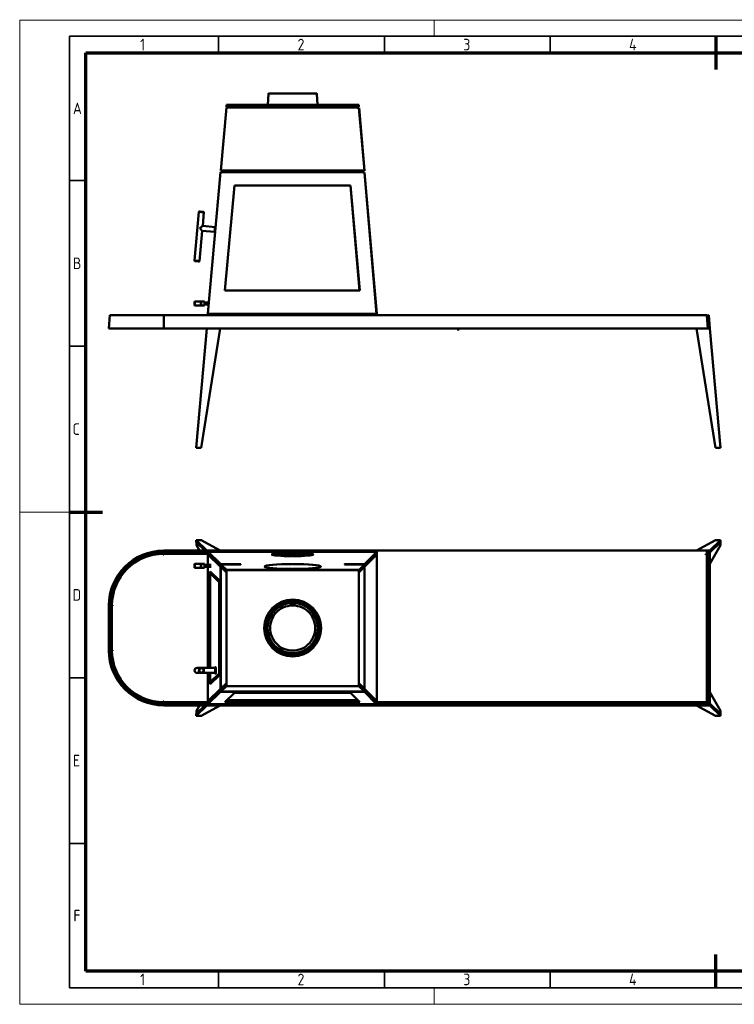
# Model space of a CAD drawing. Header units: millimetres. Extents: x 0 to 420, y 0 to 297.
# Tile 1 of 2: x 0 to 216, y 0 to 297. Entities that reach past the tile are written whole.
import ezdxf

# ---------------------------------------------------------------- set-up
doc = ezdxf.new("R2010")
doc.units = ezdxf.units.MM
for name, color, linetype in [('01-GUßSTUTZEN', 7, 'Continuous'), ('BOGENLEISTE', 7, 'Continuous'), ('BRENNRAUMAUSKLEI', 7, 'Continuous'), ('Default', 7, 'Continuous'), ('DIN-Vorlage', 7, 'Continuous'), ('FUß_1', 7, 'Continuous'), ('FUß_2', 7, 'Continuous'), ('FUß_7', 7, 'Continuous'), ('PLATTE_LANG', 7, 'Continuous'), ('SEITENLEISTE_LAN', 7, 'Continuous'), ('SHAKE_STH_KP_030', 7, 'Continuous'), ('SHAKE_STH_LS_010', 7, 'Continuous'), ('SHAKE_STH_TR_010', 7, 'Continuous'), ('SHAKE_STH_TR_020', 7, 'Continuous'), ('SHAKE_STH_VK_010', 7, 'Continuous'), ('SHAKE_STH_VK_011', 7, 'Continuous'), ('STABILISIERUNGSL', 7, 'Continuous'), ('STIRNLEISTE_1', 7, 'Continuous'), ('STIRNLEISTE_2', 7, 'Continuous')]:
    doc.layers.add(name, color=color, linetype=linetype)
doc.styles.add('SEACAD_Solid_Edge_ISO', font='seiso.ttf', dxfattribs={"width": 0.9})

# ---------------------------------------------------------------- blocks, each defined once
blk = doc.blocks.new('SE')
at = {"layer": '01-GUßSTUTZEN', "color": 7, "linetype": 'Continuous', "lineweight": 50}
for p, q in [((75.02, 274.63), (74.88, 271.28)), ((89.58, 274.73), (75.12, 274.73)), ((89.83, 271.28), (89.68, 274.63)), ((74.85, 270.68), (74.84, 270.45)), ((89.87, 270.42), (89.85, 270.68))]:
    blk.add_line(p, q, dxfattribs=at)
for centre, start, end in [((75.12, 274.63), 90, 177.4984), ((89.58, 274.63), 2.5016, 90)]:
    blk.add_arc(centre, 0.1, start, end, dxfattribs=at)
at = {"layer": 'BOGENLEISTE', "color": 7, "linetype": 'Continuous', "lineweight": 50}
for p, q in [((27.23, 207.86), (26.88, 203.88)), ((43.45, 207.86), (27.23, 207.86)), ((43.45, 203.88), (43.45, 207.86)), ((43.45, 203.88), (26.88, 203.88)), ((26.88, 203.88), (27.48, 203.83)), ((43.45, 203.83), (27.48, 203.83)), ((43.45, 203.83), (43.45, 203.88))]:
    blk.add_line(p, q, dxfattribs=at)
at = {"layer": 'BRENNRAUMAUSKLEI', "color": 7, "linetype": 'Continuous', "lineweight": 50}
blk.add_line((102.02, 250.94), (101.98, 251.42), dxfattribs=at)
at = {"layer": 'FUß_1', "color": 7, "linetype": 'Continuous', "lineweight": 50}
for p, q in [((53.28, 167.87), (56.43, 203.88)), ((60.43, 203.88), (54.78, 167.87)), ((54.78, 167.81), (60.43, 203.83)), ((56.43, 203.88), (60.43, 203.88)), ((60.43, 203.83), (60.43, 203.88)), ((209.86, 167.87), (204.21, 203.88)), ((204.21, 203.88), (204.21, 203.83)), ((204.21, 203.88), (208.21, 203.88)), ((204.21, 203.83), (209.86, 167.81)), ((208.21, 203.88), (211.36, 167.87)), ((54.78, 167.87), (53.28, 167.87)), ((53.28, 167.81), (53.28, 167.87)), ((53.28, 167.81), (54.78, 167.81)), ((54.78, 167.81), (54.78, 167.87)), ((209.86, 167.87), (209.86, 167.81)), ((211.36, 167.87), (209.86, 167.87)), ((209.86, 167.81), (211.36, 167.81)), ((211.36, 167.87), (211.36, 167.81))]:
    blk.add_line(p, q, dxfattribs=at)
at = {"layer": 'FUß_2', "color": 7, "linetype": 'Continuous', "lineweight": 50}
for p, q in [((210.76, 167.81), (210.77, 167.76)), ((211.37, 167.81), (210.77, 167.76)), ((211.36, 167.87), (211.37, 167.81))]:
    blk.add_line(p, q, dxfattribs=at)
at = {"layer": 'FUß_7', "color": 7, "linetype": 'Continuous', "lineweight": 50}
for q in [(53.83, 167.81), (53.88, 167.81), (53.88, 167.81), (53.88, 167.81)]:
    blk.add_line((53.88, 167.81), q, dxfattribs=at)
at = {"layer": 'SEITENLEISTE_LAN', "color": 7, "linetype": 'Continuous', "lineweight": 50}
for p, q in [((43.45, 207.86), (207.26, 207.86)), ((43.45, 203.88), (43.45, 207.86)), ((207.26, 207.86), (207.61, 203.88)), ((207.26, 207.86), (207.26, 207.84)), ((207.26, 207.86), (207.26, 207.86)), ((207.27, 207.81), (207.26, 207.86)), ((43.45, 203.88), (207.61, 203.88)), ((43.45, 203.83), (43.45, 203.88)), ((43.45, 203.83), (56.43, 203.83)), ((60.43, 203.83), (204.21, 203.83))]:
    blk.add_line(p, q, dxfattribs=at)
at = {"layer": 'SHAKE_STH_KP_030', "color": 7, "linetype": 'Continuous', "lineweight": 50}
for p, q in [((61.26, 251.49), (61.22, 251.01)), ((61.22, 251.01), (61.26, 251.49)), ((61.62, 251.01), (61.66, 251.49)), ((103, 251.42), (103.04, 250.94)), ((103.04, 250.94), (103, 251.42)), ((103.44, 250.94), (103.4, 251.42))]:
    blk.add_line(p, q, dxfattribs=at)
at = {"layer": 'SHAKE_STH_LS_010', "color": 7, "linetype": 'Continuous', "lineweight": 50}
for p, q in [((52.8, 211.96), (52.75, 211.91)), ((52.75, 211.91), (52.75, 210.81)), ((52.8, 210.76), (52.8, 211.96)), ((54.65, 211.96), (52.8, 211.96)), ((54.65, 210.76), (54.65, 211.96)), ((54.75, 211.86), (54.65, 211.86)), ((54.75, 211.96), (54.75, 210.76)), ((55.7, 211.96), (54.75, 211.96)), ((55.7, 211.96), (55.7, 210.76)), ((55.75, 211.91), (55.7, 211.96)), ((55.75, 210.81), (55.75, 211.91)), ((57.08, 211.66), (55.75, 211.66)), ((55.75, 211.06), (57.03, 211.06)), ((52.75, 210.81), (52.8, 210.76)), ((52.8, 210.76), (54.65, 210.76)), ((54.65, 210.86), (54.75, 210.86)), ((54.75, 210.76), (55.7, 210.76)), ((55.7, 210.76), (55.75, 210.81))]:
    blk.add_line(p, q, dxfattribs=at)
at = {"layer": 'SHAKE_STH_TR_020', "color": 7, "linetype": 'Continuous', "lineweight": 50}
for p, q in [((54.07, 239.06), (52.75, 224.32)), ((54.18, 239.15), (54.07, 239.06)), ((55.2, 234.79), (55.57, 238.92)), ((55.57, 238.92), (55.48, 239.03)), ((58.93, 234.46), (55.2, 234.79)), ((59.1, 234.69), (58.94, 234.55)), ((59.14, 234.69), (59.1, 234.69)), ((54.25, 224.18), (55.06, 233.3)), ((55.06, 233.3), (58.8, 232.96)), ((58.79, 232.86), (58.93, 232.7)), ((58.93, 232.7), (58.97, 232.7)), ((52.75, 224.32), (52.84, 224.21)), ((54.14, 224.09), (54.25, 224.18))]:
    blk.add_line(p, q, dxfattribs=at)
for centre, major_axis, ratio, start_param, end_param in [((54.82, 238.99), (0.747, -0.067), 0.000128, 0, 3.141593), ((54.83, 239.09), (-0.647, 0.058), 0.000128, 3.14172, 6.283058), ((54.38, 234.11), (-0.814, -0.68), 0.000055, 3.141648, 4.712316), ((59.01, 233.69), (0.089, 0.996), 0.000018, 3.141568, 6.283185), ((54.38, 234.11), (-0.68, 0.814), 0.000073, 3.141519, 4.712444), ((58.87, 233.71), (-0.076, -0.847), 0.000018, 0, 3.63155), ((58.87, 233.71), (-0.076, -0.847), 0.000018, 5.793228, 6.283185), ((58.87, 233.71), (-0.067, -0.747), 0.000018, 0, 3.141721), ((53.5, 224.25), (-0.747, 0.067), 0.000128, 3.141463, 6.283185)]:
    blk.add_ellipse(centre, major_axis=major_axis, ratio=ratio, start_param=start_param, end_param=end_param, dxfattribs=at)
blk.add_ellipse((53.49, 224.15), major_axis=(0.647, -0.058), ratio=0.000128, dxfattribs=at)
at = {"layer": 'SHAKE_STH_VK_010', "color": 7, "linetype": 'Continuous', "lineweight": 50}
for p, q in [((62.35, 270.47), (60.66, 251.55)), ((102.35, 270.4), (62.35, 270.47)), ((103.98, 251.47), (102.35, 270.4)), ((104.01, 251.48), (102.36, 270.4)), ((102.36, 270.35), (102.36, 270.4)), ((102.36, 270.4), (102.36, 270.4)), ((104.01, 251.42), (102.36, 270.35)), ((102.36, 270.35), (102.36, 270.35)), ((56.79, 208.38), (60.61, 251.01)), ((60.61, 251.01), (104.01, 250.94)), ((60.66, 251.55), (103.98, 251.47)), ((60.66, 251.49), (60.66, 251.55)), ((60.66, 251.49), (63.28, 251.49)), ((60.69, 251.49), (60.69, 251.46)), ((60.69, 251.49), (60.69, 251.46)), ((60.69, 251.46), (61.23, 251.46)), ((61.66, 251.46), (63.27, 251.46)), ((101.34, 251.43), (103.98, 251.42)), ((103.98, 251.42), (103.98, 251.47)), ((103.98, 251.42), (104.01, 251.42)), ((104.01, 251.42), (104.01, 251.48)), ((104.01, 250.94), (107.68, 208.3)), ((104.01, 250.88), (104.01, 250.88)), ((104.05, 250.88), (104.06, 250.88)), ((104.06, 250.82), (104.05, 250.82)), ((104.06, 250.88), (104.06, 250.82)), ((107.77, 208.24), (104.06, 250.88)), ((107.77, 208.19), (104.06, 250.82)), ((61.93, 215.35), (64.77, 247.02)), ((64.77, 246.97), (61.93, 215.35)), ((64.77, 246.97), (64.77, 247.02)), ((64.77, 247.02), (99.83, 246.96)), ((99.83, 246.91), (64.77, 246.97)), ((99.83, 246.96), (102.56, 215.28)), ((99.83, 246.91), (99.83, 246.96)), ((102.55, 215.28), (99.83, 246.91)), ((102.56, 215.28), (61.93, 215.35)), ((56.79, 208.38), (56.79, 208.33)), ((107.68, 208.3), (56.79, 208.38)), ((56.79, 208.33), (107.68, 208.24)), ((56.79, 208.33), (56.79, 208.25)), ((56.79, 208.24), (56.79, 208.33)), ((56.79, 208.25), (57.38, 208.2)), ((56.79, 208.25), (56.79, 208.24)), ((56.79, 208.24), (57.38, 208.19)), ((56.85, 208.23), (56.85, 208.24)), ((56.85, 208.24), (56.85, 208.23)), ((56.85, 208.23), (56.92, 208.23)), ((57.38, 208.2), (57.4, 208.33)), ((57.38, 208.19), (57.38, 208.2)), ((57.39, 208.23), (107.15, 208.19)), ((107.21, 208.19), (107.77, 208.19)), ((107.68, 208.3), (107.68, 208.24)), ((107.77, 208.19), (107.77, 208.24))]:
    blk.add_line(p, q, dxfattribs=at)
at = {"layer": 'SHAKE_STH_VK_011', "color": 7, "linetype": 'Continuous', "lineweight": 50}
for p, q in [((62.35, 271.28), (62.35, 270.68)), ((102.35, 271.28), (62.35, 271.28)), ((62.35, 270.68), (102.35, 270.68)), ((101.94, 270.4), (102.35, 270.44)), ((102.35, 271.28), (102.35, 270.68)), ((103.99, 251.51), (102.35, 270.44)), ((60.85, 251.49), (61.26, 251.46)), ((60.9, 251.49), (61.26, 251.46)), ((61.26, 251.46), (61.26, 251.49)), ((103.98, 251.51), (103.99, 251.51)), ((103.98, 251.5), (103.99, 251.51)), ((103.99, 251.51), (103.99, 251.51)), ((104.01, 250.88), (104.05, 250.88)), ((107.75, 208.24), (104.05, 250.88)), ((107.15, 208.18), (107.14, 208.24)), ((107.15, 208.24), (107.15, 208.19)), ((107.15, 208.19), (107.75, 208.24)), ((107.15, 208.18), (107.75, 208.23)), ((107.15, 208.19), (107.15, 208.18)), ((107.75, 208.23), (107.75, 208.24))]:
    blk.add_line(p, q, dxfattribs=at)
at = {"layer": 'STABILISIERUNGSL', "color": 7, "linetype": 'Continuous', "lineweight": 50}
for p, q in [((131.92, 203.83), (131.92, 203.56)), ((132.52, 203.56), (131.92, 203.56)), ((132.52, 203.83), (132.52, 203.56))]:
    blk.add_line(p, q, dxfattribs=at)
at = {"layer": 'STIRNLEISTE_1', "color": 7, "linetype": 'Continuous', "lineweight": 50}
for p, q in [((207.26, 207.81), (207.86, 207.86)), ((207.61, 203.88), (207.26, 207.81)), ((207.86, 207.86), (208.21, 203.88))]:
    blk.add_line(p, q, dxfattribs=at)
at = {"layer": 'STIRNLEISTE_2', "color": 7, "linetype": 'Continuous', "lineweight": 50}
for p, q in [((26.88, 203.88), (27.23, 207.86)), ((27.48, 203.83), (26.88, 203.88))]:
    blk.add_line(p, q, dxfattribs=at)
blk = doc.blocks.new('SE1')
at = {"layer": '01-GUßSTUTZEN', "color": 7, "linetype": 'Continuous', "lineweight": 50}
for p, q in [((77.19, 117.94), (77.19, 117.93)), ((87.51, 117.93), (87.52, 117.94)), ((75.94, 115.76), (75.93, 115.76)), ((88.78, 115.76), (88.77, 115.76)), ((81.09, 106.81), (81.1, 106.82)), ((83.61, 106.82), (83.61, 106.81))]:
    blk.add_line(p, q, dxfattribs=at)
for radius in [8, 7.55]:
    blk.add_circle((82.35, 113.5), radius, dxfattribs=at)
for radius, start, end in [(6.8, 40.8304, 139.1696), (6.81, 139.3469, 160.6531), (6.8, 139.1696, 139.3568), (6.8, 40.6432, 40.8304), (6.81, 19.3469, 40.6531), (6.8, 160.8304, 259.1696), (6.8, 160.6432, 160.8304), (6.8, 280.8304, 19.1696), (6.8, 19.1696, 19.3568), (6.8, 259.1696, 259.3568), (6.81, 259.3469, 280.6531), (6.8, 280.6432, 280.8304)]:
    blk.add_arc((82.35, 113.5), radius, start, end, dxfattribs=at)
at = {"layer": 'BOGENLEISTE', "color": 7, "linetype": 'Continuous', "lineweight": 50}
for p, q in [((43.45, 136.5), (43.45, 136.85)), ((43.45, 135.9), (43.45, 136.5)), ((26.88, 120.29), (27.23, 120.29)), ((27.23, 120.29), (27.83, 120.29)), ((27.23, 106.74), (26.88, 106.74)), ((27.83, 106.74), (27.23, 106.74)), ((43.45, 90.53), (43.45, 91.12)), ((43.45, 90.18), (43.45, 90.53))]:
    blk.add_line(p, q, dxfattribs=at)
for centre, radius, start, end in [((43.45, 120.29), 16.56, 90, 180), ((43.45, 120.29), 16.21, 90, 180), ((43.45, 120.29), 15.62, 90, 180), ((43.45, 106.74), 16.56, 180, 270), ((43.45, 106.74), 16.21, 180, 270), ((43.45, 106.74), 15.62, 180, 270)]:
    blk.add_arc(centre, radius, start, end, dxfattribs=at)
at = {"layer": 'FUß_1', "color": 7, "linetype": 'Continuous', "lineweight": 50}
for p, q in [((53.28, 140), (53.28, 139.4)), ((53.28, 140), (54.78, 140)), ((56.43, 136.85), (53.28, 140)), ((54.78, 140), (60.43, 136.85)), ((204.21, 136.85), (209.86, 140)), ((211.36, 140), (208.21, 136.85)), ((209.86, 140), (211.36, 140)), ((211.36, 139.4), (211.36, 140)), ((53.28, 139.4), (55.83, 136.85)), ((60.43, 136.85), (56.43, 136.85)), ((207.61, 136.85), (204.21, 136.85)), ((208.21, 136.25), (211.36, 139.4)), ((208.21, 136.25), (208.21, 136.85)), ((53.28, 87.03), (56.43, 90.18)), ((55.83, 90.18), (53.28, 87.63)), ((60.43, 90.18), (54.78, 87.03)), ((56.43, 90.18), (60.43, 90.18)), ((209.86, 87.03), (204.21, 90.18)), ((204.21, 90.18), (208.21, 90.18)), ((211.36, 87.63), (208.21, 90.78)), ((208.21, 90.18), (208.21, 90.78)), ((208.21, 90.18), (211.36, 87.03)), ((53.28, 87.63), (53.28, 87.03)), ((54.78, 87.03), (53.28, 87.03)), ((211.36, 87.03), (209.86, 87.03)), ((211.36, 87.03), (211.36, 87.63))]:
    blk.add_line(p, q, dxfattribs=at)
at = {"layer": 'FUß_2', "color": 7, "linetype": 'Continuous', "lineweight": 50}
for p, q in [((208.21, 136.25), (211.37, 139.4)), ((211.37, 138.5), (208.21, 132.85)), ((211.36, 139.4), (211.37, 139.4)), ((211.37, 139.4), (211.37, 138.5)), ((208.21, 132.85), (208.21, 136.25)), ((211.37, 88.53), (208.21, 94.18)), ((208.21, 94.18), (208.21, 90.78)), ((208.21, 90.78), (211.37, 87.63)), ((211.37, 87.63), (211.36, 87.63)), ((211.37, 87.63), (211.37, 88.53))]:
    blk.add_line(p, q, dxfattribs=at)
at = {"layer": 'FUß_7', "color": 7, "linetype": 'Continuous', "lineweight": 50}
for p, q in [((53.29, 138.5), (53.29, 139.4)), ((53.29, 139.4), (55.83, 136.85)), ((54.2, 136.85), (53.29, 138.5)), ((54.21, 90.18), (53.29, 88.53)), ((53.29, 87.63), (55.83, 90.18)), ((53.29, 88.53), (53.29, 87.63))]:
    blk.add_line(p, q, dxfattribs=at)
at = {"layer": 'PLATTE_LANG', "color": 7, "linetype": 'Continuous', "lineweight": 50}
for p, q in [((43.35, 135.62), (43.35, 135.9)), ((43.45, 135.62), (43.35, 135.62)), ((43.45, 135.62), (43.45, 135.9)), ((206.98, 135.62), (206.98, 135.9)), ((207.26, 135.72), (206.98, 135.72)), ((206.98, 135.62), (207.26, 135.62)), ((27.83, 120.39), (28.11, 120.39)), ((28.11, 120.29), (27.83, 120.29)), ((28.11, 120.39), (28.11, 120.29)), ((28.11, 106.74), (27.83, 106.74)), ((28.11, 106.64), (27.83, 106.64)), ((28.11, 106.74), (28.11, 106.64)), ((43.35, 91.12), (43.35, 91.41)), ((43.35, 91.41), (43.45, 91.41)), ((43.45, 91.41), (43.45, 91.12)), ((206.98, 91.41), (207.26, 91.41)), ((206.98, 91.12), (206.98, 91.41)), ((206.98, 91.31), (207.26, 91.31))]:
    blk.add_line(p, q, dxfattribs=at)
at = {"layer": 'SEITENLEISTE_LAN', "color": 7, "linetype": 'Continuous', "lineweight": 50}
for p, q in [((43.45, 136.85), (207.61, 136.85)), ((43.45, 136.5), (43.45, 136.85)), ((43.45, 136.5), (56.85, 136.5)), ((43.45, 135.9), (43.45, 136.5)), ((43.45, 135.9), (56.85, 135.9)), ((43.45, 91.12), (56.79, 91.12)), ((43.45, 90.53), (43.45, 91.12)), ((43.45, 90.53), (207.26, 90.53)), ((43.45, 90.18), (43.45, 90.53)), ((43.45, 90.18), (207.61, 90.18)), ((107.68, 91.12), (207.26, 91.12)), ((207.26, 91.12), (207.26, 90.53)), ((207.26, 90.53), (207.61, 90.18)), ((207.61, 90.18), (207.61, 90.19))]:
    blk.add_line(p, q, dxfattribs=at)
at = {"layer": 'SHAKE_STH_LS_010', "color": 7, "linetype": 'Continuous', "lineweight": 50}
for p, q in [((52.8, 132.85), (52.75, 132.8)), ((52.75, 132.8), (52.75, 131.7)), ((52.75, 131.7), (52.8, 131.65)), ((52.8, 131.65), (52.8, 132.85)), ((54.65, 132.85), (52.8, 132.85)), ((52.8, 131.65), (54.65, 131.65)), ((54.65, 131.65), (54.65, 132.85)), ((54.75, 132.75), (54.65, 132.75)), ((54.65, 131.75), (54.75, 131.75)), ((54.75, 132.85), (54.75, 131.65)), ((55.7, 132.85), (54.75, 132.85)), ((54.75, 131.65), (55.7, 131.65)), ((55.7, 132.85), (55.7, 131.65)), ((55.75, 132.8), (55.7, 132.85)), ((55.7, 131.65), (55.75, 131.7)), ((55.75, 131.7), (55.75, 132.8)), ((57.77, 132.55), (55.75, 132.55)), ((55.75, 131.95), (57.77, 131.95))]:
    blk.add_line(p, q, dxfattribs=at)
at = {"layer": 'SHAKE_STH_TR_010', "color": 7, "linetype": 'Continuous', "lineweight": 50}
for p, q in [((57.46, 130.07), (57.56, 130.07)), ((57.46, 130.07), (60.21, 127.38)), ((57.46, 101.47), (57.46, 130.07)), ((57.56, 130.07), (60.25, 127.44)), ((60.21, 127.38), (60.25, 127.38)), ((60.21, 127.38), (60.21, 99.83)), ((57.46, 97.13), (57.46, 99.97)), ((60.21, 99.83), (57.46, 97.13)), ((60.21, 99.83), (60.25, 99.83)), ((57.46, 97.13), (58.01, 97.13))]:
    blk.add_line(p, q, dxfattribs=at)
at = {"layer": 'SHAKE_STH_TR_020', "color": 7, "linetype": 'Continuous', "lineweight": 50}
for p, q in [((54.82, 101.47), (53.5, 101.47)), ((58.87, 101.47), (54.85, 101.47)), ((59.01, 101.71), (58.86, 101.56)), ((59.06, 101.72), (59.01, 101.72)), ((53.5, 99.97), (54.82, 99.97)), ((54.38, 99.97), (58.87, 99.97)), ((58.86, 99.87), (59.01, 99.72)), ((59.01, 99.72), (59.06, 99.72))]:
    blk.add_line(p, q, dxfattribs=at)
for centre, major_axis, ratio, start_param, end_param in [((53.5, 100.72), (-0.001, 0.75), 0.996015, 0, 3.140177), ((58.87, 100.72), (0, 0.85), 0.089183, 2.651635, 6.283185), ((58.87, 100.72), (0, 0.85), 0.089183, 0, 0.489957), ((58.87, 100.72), (0, 0.75), 0.089183, 3.141593, 6.283185), ((59.01, 100.72), (0, -1), 0.089183, 0, 3.231252), ((59.06, 100.72), (0, 1), 0.089183, 3.141719, 6.283185), ((59.01, 100.72), (0, -1), 0.089183, 6.193526, 6.283185)]:
    blk.add_ellipse(centre, major_axis=major_axis, ratio=ratio, start_param=start_param, end_param=end_param, dxfattribs=at)
for centre, major_axis in [((54.82, 100.72), (0.001, -0.75)), ((54.83, 100.72), (-0.001, 0.65))]:
    blk.add_ellipse(centre, major_axis=major_axis, ratio=0.996015, dxfattribs=at)
at = {"layer": 'SHAKE_STH_VK_010', "color": 7, "linetype": 'Continuous', "lineweight": 50}
for p, q in [((56.79, 135.71), (57.05, 135.71)), ((56.79, 135.71), (60.6, 131.97)), ((56.79, 132.55), (56.79, 135.71)), ((60.63, 132.74), (56.85, 136.5)), ((56.85, 135.9), (56.85, 136.5)), ((56.85, 136.5), (107.77, 136.5)), ((60.63, 132.14), (56.85, 135.9)), ((76.17, 135.72), (76.17, 135.63)), ((77.32, 135.76), (87.32, 135.76)), ((87.32, 135.69), (77.32, 135.69)), ((78.32, 135.89), (86.32, 135.89)), ((86.32, 135.82), (78.32, 135.82)), ((78.32, 135.63), (86.32, 135.63)), ((86.32, 135.56), (78.32, 135.56)), ((79.81, 136.02), (84.81, 136.02)), ((84.82, 135.95), (79.82, 135.95)), ((79.82, 135.5), (84.82, 135.5)), ((84.82, 135.43), (79.82, 135.43)), ((81.31, 136.16), (83.31, 136.16)), ((83.31, 136.09), (81.31, 136.08)), ((81.32, 135.36), (83.32, 135.36)), ((83.32, 135.29), (81.32, 135.29)), ((88.47, 135.63), (88.47, 135.72)), ((107.77, 136.5), (104.06, 132.74)), ((107.77, 135.91), (104.06, 132.14)), ((107.77, 135.91), (107.77, 136.5)), ((56.79, 101.47), (56.79, 131.95)), ((60.6, 131.97), (60.81, 131.97)), ((60.6, 131.97), (60.6, 95.17)), ((60.63, 132.74), (66.66, 132.74)), ((60.63, 132.14), (60.63, 132.74)), ((60.69, 132.14), (60.63, 132.14)), ((60.69, 132.68), (60.69, 132.09)), ((66.71, 132.68), (60.69, 132.68)), ((62.37, 131.01), (60.69, 132.68)), ((62.35, 130.43), (60.69, 132.09)), ((102.36, 131.02), (62.37, 131.01)), ((62.37, 131), (62.37, 131.01)), ((66.66, 132.74), (66.66, 132.68)), ((66.66, 132.74), (66.71, 132.68)), ((73.95, 132.05), (73.95, 131.94)), ((90.75, 131.94), (90.75, 132.05)), ((97.99, 132.69), (98.04, 132.74)), ((104.01, 132.69), (97.99, 132.69)), ((98.04, 132.74), (104.06, 132.74)), ((98.04, 132.74), (98.04, 132.69)), ((104.01, 132.69), (102.36, 131.02)), ((104.01, 132.09), (102.36, 130.42)), ((102.36, 130.42), (102.36, 131.02)), ((104.01, 132.09), (104.01, 132.69)), ((104.06, 132.14), (104.01, 132.14)), ((104.06, 132.74), (104.06, 132.14)), ((57.41, 101.47), (57.41, 130.58)), ((57.41, 130.58), (60.25, 127.8)), ((58.01, 129.99), (58.01, 129.63)), ((60.25, 127.8), (60.25, 99.33)), ((102.36, 130.42), (102.35, 130.42)), ((56.79, 91.42), (56.79, 99.97)), ((57.41, 96.55), (57.41, 99.97)), ((60.25, 99.33), (57.41, 96.55)), ((60.6, 95.17), (56.79, 91.42)), ((60.6, 95.17), (60.89, 95.17)), ((62.35, 96.59), (60.66, 94.94)), ((62.35, 95.99), (60.66, 94.34)), ((102.35, 96), (62.35, 95.99)), ((62.35, 96), (62.35, 95.99)), ((102.35, 96.6), (102.35, 96.6)), ((103.98, 94.94), (102.35, 96.6)), ((102.35, 96.6), (102.35, 96)), ((103.98, 94.34), (102.35, 96)), ((60.61, 94.88), (56.79, 91.13)), ((56.79, 90.54), (60.61, 94.28)), ((60.66, 94.88), (60.61, 94.88)), ((60.61, 94.28), (60.61, 94.88)), ((60.61, 94.28), (104.01, 94.29)), ((60.66, 94.94), (60.66, 94.34)), ((60.66, 94.34), (103.98, 94.34)), ((61.93, 91.15), (64.77, 93.93)), ((64.77, 93.93), (99.83, 93.94)), ((99.83, 93.94), (102.56, 91.15)), ((103.98, 94.94), (103.98, 94.34)), ((104.01, 94.89), (103.98, 94.89)), ((107.68, 91.14), (104.01, 94.89)), ((104.01, 94.29), (104.01, 94.89)), ((104.01, 94.29), (107.68, 90.54)), ((56.79, 91.42), (57.08, 91.42)), ((56.79, 90.54), (56.79, 91.13)), ((107.68, 90.54), (56.79, 90.54)), ((102.56, 91.15), (61.93, 91.15)), ((62.54, 91.75), (101.97, 91.75)), ((107.68, 90.54), (107.68, 91.14))]:
    blk.add_line(p, q, dxfattribs=at)
for centre, major_axis, start_param, end_param in [((82.32, 135.72), (6.25, 0), 1.595869, 4.68907), ((82.32, 135.72), (6.15, 0), 1.595869, 4.68907), ((77.32, 135.72), (0.4, 0), 1.571673, 4.713266), ((78.32, 135.86), (0.4, 0), 1.571673, 4.713266), ((78.32, 135.59), (0.4, 0), 1.571673, 4.713266), ((79.82, 135.46), (0.4, 0), 1.571673, 4.713266), ((79.82, 135.99), (0.4, 0), 1.571673, 4.713266), ((81.31, 136.12), (0.4, 0), 1.571673, 4.713266), ((81.32, 135.33), (0.4, 0), 1.571673, 4.713266), ((82.16, 136.27), (-0.05, 0), 1.595869, 4.737462), ((82.17, 135.18), (-0.05, 0), 1.547477, 4.68907), ((82.46, 136.27), (0.05, 0), 1.547477, 4.68907), ((82.47, 135.18), (0.05, 0), 1.595869, 4.737462), ((82.32, 135.72), (-6.25, 0), 1.595869, 4.68907), ((82.32, 135.72), (-6.15, 0), 1.595869, 4.68907), ((83.31, 136.12), (-0.4, 0), 1.571673, 4.713266), ((83.32, 135.33), (-0.4, 0), 1.571673, 4.713266), ((84.82, 135.99), (-0.4, 0), 1.571673, 4.713266), ((84.82, 135.46), (-0.4, 0), 1.571673, 4.713266), ((86.32, 135.86), (-0.4, 0), 1.571673, 4.713266), ((86.32, 135.59), (-0.4, 0), 1.571673, 4.713266), ((87.32, 135.72), (-0.4, 0), 1.571673, 4.713266), ((82.35, 132.05), (8.5, 0), 1.589425, 4.695513), ((82.35, 132.05), (8.4, 0), 1.589425, 4.695513), ((82.2, 132.8), (-0.05, 0), 1.589425, 4.731018), ((82.21, 131.31), (-0.05, 0), 1.553921, 4.695513), ((82.5, 132.8), (0.05, 0), 1.553921, 4.695513), ((82.51, 131.31), (0.05, 0), 1.589425, 4.731018), ((82.35, 132.05), (-8.5, 0), 1.589425, 4.695513), ((82.35, 132.05), (-8.4, 0), 1.589425, 4.695513)]:
    blk.add_ellipse(centre, major_axis=major_axis, ratio=0.087941, start_param=start_param, end_param=end_param, dxfattribs=at)
at = {"layer": 'SHAKE_STH_VK_011', "color": 7, "linetype": 'Continuous', "lineweight": 50}
for p, q in [((104.05, 131.97), (107.75, 135.7)), ((107.57, 135.7), (107.75, 135.7)), ((107.75, 135.7), (107.75, 91.42)), ((60.66, 131.95), (60.83, 131.95)), ((60.66, 131.95), (62.35, 130.29)), ((60.66, 95.22), (60.66, 131.95)), ((62.35, 96), (62.35, 131)), ((62.35, 131), (102.35, 131)), ((102.35, 130.29), (103.99, 131.95)), ((102.35, 131), (102.35, 96)), ((103.87, 131.95), (103.99, 131.95)), ((103.89, 131.97), (104.05, 131.97)), ((103.99, 131.95), (103.99, 95.22)), ((104.05, 95.17), (104.05, 131.97)), ((102.35, 96.89), (102.35, 106.77)), ((62.35, 96.88), (60.66, 95.22)), ((60.66, 95.22), (60.95, 95.22)), ((102.35, 96), (62.35, 96)), ((103.99, 95.22), (102.35, 96.89)), ((102.35, 96.89), (102.35, 96.89)), ((103.71, 95.22), (103.99, 95.22)), ((103.76, 95.17), (104.05, 95.17)), ((107.75, 91.42), (104.05, 95.17)), ((107.41, 91.42), (107.75, 91.42))]:
    blk.add_line(p, q, dxfattribs=at)
blk.add_circle((82.35, 113.5), 8.6, dxfattribs=at)
at = {"layer": 'STIRNLEISTE_1', "color": 7, "linetype": 'Continuous', "lineweight": 50}
for p, q in [((207.26, 136.5), (207.61, 136.85)), ((207.61, 136.85), (208.21, 136.86)), ((208.21, 136.86), (207.86, 136.51)), ((208.21, 90.18), (208.21, 136.86)), ((207.86, 136.51), (207.26, 136.5)), ((207.26, 90.53), (207.26, 136.5)), ((207.86, 136.51), (207.86, 90.53)), ((207.61, 90.19), (207.26, 90.53)), ((207.26, 90.53), (207.86, 90.53)), ((207.86, 90.53), (208.21, 90.18))]:
    blk.add_line(p, q, dxfattribs=at)
at = {"layer": 'STIRNLEISTE_2', "color": 7, "linetype": 'Continuous', "lineweight": 50}
for p, q in [((26.88, 120.29), (26.88, 106.74)), ((27.23, 120.29), (26.88, 120.29)), ((27.83, 120.29), (27.23, 120.29)), ((27.23, 120.29), (27.23, 106.74)), ((27.83, 120.29), (27.83, 106.74)), ((26.88, 106.74), (27.23, 106.74)), ((27.23, 106.74), (27.83, 106.74))]:
    blk.add_line(p, q, dxfattribs=at)
blk = doc.blocks.new('A3_quer')
at = {"layer": 'DIN-Vorlage', "color": 7, "linetype": 'Continuous', "lineweight": 18}
for p, q in [((125, 297), (125, 292)), ((0, 0), (0, 296.82)), ((0, 296.82), (419.82, 296.82)), ((0, 148.5), (15, 148.5)), ((125, 0), (125, 5)), ((419.82, 0), (0, 0))]:
    blk.add_line(p, q, dxfattribs=at)
at = {"layer": 'DIN-Vorlage', "color": 7, "linetype": 'Continuous', "lineweight": 35}
for p, q in [((15, 5), (15, 292)), ((15, 292), (414.64, 292)), ((60, 292), (60, 287)), ((110, 292), (110, 287)), ((160, 292), (160, 287)), ((210, 292), (210, 287)), ((15, 248.5), (20, 248.5)), ((15, 198.5), (20, 198.5)), ((15, 148.5), (20, 148.5)), ((15, 98.5), (20, 98.5)), ((15, 48.5), (20, 48.5)), ((60, 5), (60, 10)), ((110, 5), (110, 10)), ((160, 5), (160, 10)), ((210, 5), (210, 10)), ((414.64, 5), (15, 5))]:
    blk.add_line(p, q, dxfattribs=at)
at = {"layer": 'DIN-Vorlage', "color": 7, "linetype": 'Continuous', "lineweight": 70}
for p, q in [((210, 292), (210, 282)), ((20, 10), (20, 287)), ((20, 287), (409.28, 287)), ((15, 148.5), (25, 148.5)), ((210, 5), (210, 15)), ((409.28, 10), (20, 10))]:
    blk.add_line(p, q, dxfattribs=at)
at = {"layer": 'DIN-Vorlage', "char_height": 3.5, "attachment_point": 4, "style": 'SEACAD_Solid_Edge_ISO'}
for s, insert, width in [('{\\fSolid Edge ISO|b0||i0||c0|p34;\\C7;\\H3.5;\\W0.9;1}', (36.32, 289.5), 1.4326), ('{\\fSolid Edge ISO|b0||i0||c0|p34;\\C7;\\H3.5;\\W0.9;2}', (83.82, 289.5), 2.1488), ('{\\fSolid Edge ISO|b0||i0||c0|p34;\\C7;\\H3.5;\\W0.9;3}', (133.82, 289.5), 1.7907), ('{\\fSolid Edge ISO|b0||i0||c0|p34;\\C7;\\H3.5;\\W0.9;4}', (183.82, 289.5), 2.0593), ('{\\fSolid Edge ISO|b0||i0||c0|p34;\\C7;\\H3.5;\\W0.9;A}', (16.05, 270.25), 1.9698), ('{\\fSolid Edge ISO|b0||i0||c0|p34;\\C7;\\H3.5;\\W0.9;B}', (16.05, 223.5), 1.9698), ('{\\fSolid Edge ISO|b0||i0||c0|p34;\\C7;\\H3.5;\\W0.9;C}', (15.94, 173.5), 1.8802), ('{\\fSolid Edge ISO|b0||i0||c0|p34;\\C7;\\H3.5;\\W0.9;D}', (15.94, 123.5), 2.0593), ('{\\fSolid Edge ISO|b0||i0||c0|p34;\\C7;\\H3.5;\\W0.9;E}', (16.05, 73.5), 1.8802), ('{\\fSolid Edge ISO|b0||i0||c0|p34;\\C7;\\H3.5;\\W0.9;F}', (16.21, 26.75), 1.8802), ('{\\fSolid Edge ISO|b0||i0||c0|p34;\\C7;\\H3.5;\\W0.9;1}', (36.32, 7.5), 1.4326), ('{\\fSolid Edge ISO|b0||i0||c0|p34;\\C7;\\H3.5;\\W0.9;2}', (83.82, 7.5), 2.1488), ('{\\fSolid Edge ISO|b0||i0||c0|p34;\\C7;\\H3.5;\\W0.9;3}', (133.82, 7.5), 1.7907), ('{\\fSolid Edge ISO|b0||i0||c0|p34;\\C7;\\H3.5;\\W0.9;4}', (183.82, 7.5), 2.0593)]:
    blk.add_mtext(s, dxfattribs=dict(at, insert=insert, width=width))

msp = doc.modelspace()

# ---------------------------------------------------------------- block references
at = {"layer": 'Default'}
for name in ['SE', 'SE1']:
    msp.add_blockref(name, (0, 0), dxfattribs=at)
at = {"layer": 'DIN-Vorlage', "color": 7}
msp.add_blockref('A3_quer', (0, 0), dxfattribs=at)

doc.saveas('drawing.dxf')
